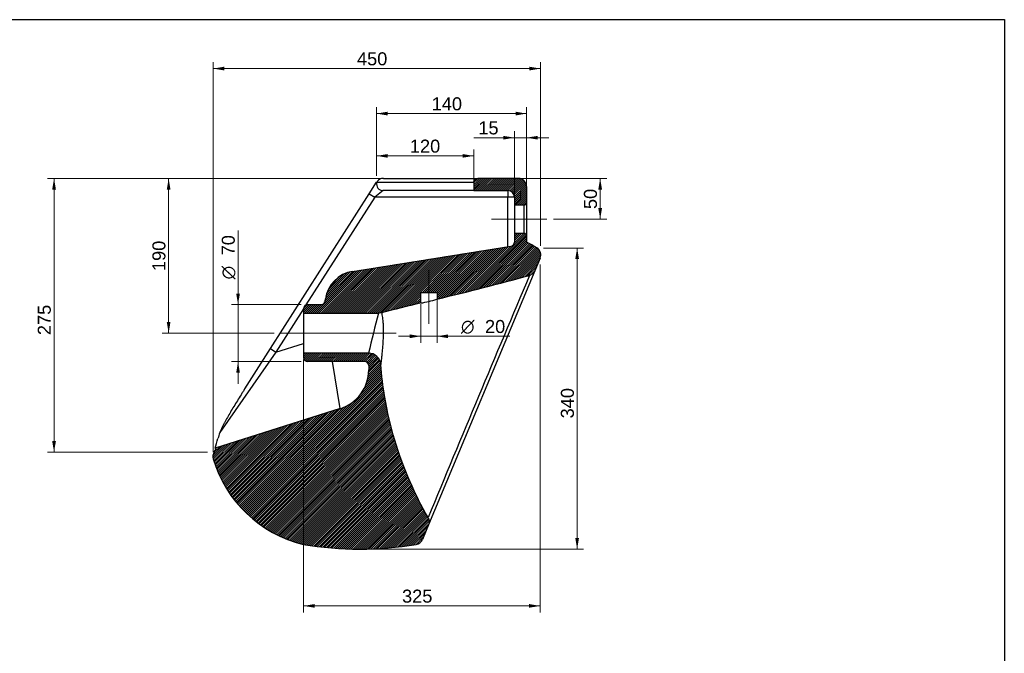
# Model space of a CAD drawing. Header units: millimetres. Extents: x 87 to 2279, y 58 to 1623.
# Tile 4 of 4: x 1065 to 2275, y 844 to 1623. Entities that reach past the tile are written whole.
import ezdxf
from ezdxf.enums import TextEntityAlignment as Align
from ezdxf.lldxf.tags import DXFTag

# ---------------------------------------------------------------- set-up
doc = ezdxf.new("R2010")
doc.units = ezdxf.units.MM
for name, color, linetype in [('1', 7, 'Continuous'), ('Default', 7, 'Continuous'), ('PLANET_45', 7, 'Continuous')]:
    doc.layers.add(name, color=color, linetype=linetype)
doc.styles.add('SEACAD_arial_ttf', font='arial.ttf')
doc.styles.add('SEACAD_semeca1_ttf', font='semeca1.ttf')
tags = doc.linetypes.add('CENTER2', pattern=[28.575, 19.05, -3.175, 3.175, -3.175]).pattern_tags.tags
tags[10:11] = [DXFTag(74, 4), DXFTag(75, 0), DXFTag(340, '0'), DXFTag(46, 0.0), DXFTag(50, 0.0), DXFTag(44, 0.0), DXFTag(45, 0.0)]
tags[8:9] = [DXFTag(74, 4), DXFTag(75, 0), DXFTag(340, '0'), DXFTag(46, 0.0), DXFTag(50, 0.0), DXFTag(44, 0.0), DXFTag(45, 0.0)]
tags[6:7] = [DXFTag(74, 4), DXFTag(75, 0), DXFTag(340, '0'), DXFTag(46, 0.0), DXFTag(50, 0.0), DXFTag(44, 0.0), DXFTag(45, 0.0)]
tags[4:5] = [DXFTag(74, 4), DXFTag(75, 0), DXFTag(340, '0'), DXFTag(46, 0.0), DXFTag(50, 0.0), DXFTag(44, 0.0), DXFTag(45, 0.0)]

# ---------------------------------------------------------------- blocks, each defined once
blk = doc.blocks.new('SEANNOT_GROUP')
at = {"layer": 'Default', "color": 136, "linetype": 'CENTER2', "lineweight": 9}
blk.add_line((1527.9, 1237.7), (1386, 1237.7), dxfattribs=at)
blk = doc.blocks.new('SEANNOT_GROUP1')
at = {"layer": 'Default', "color": 136, "linetype": 'CENTER2', "lineweight": 9}
blk.add_line((1568, 1315.7), (1568, 1249.1), dxfattribs=at)
blk = doc.blocks.new('SEANNOT_GROUP2')
at = {"layer": 'Default', "color": 136, "linetype": 'CENTER2', "lineweight": 9}
blk.add_line((1713, 1377.7), (1645, 1377.7), dxfattribs=at)
blk = doc.blocks.new('GDimGGroup')
at = {"layer": 'Default', "linetype": 'Continuous', "lineweight": 9}
for points in [[(1780.7, 1414.1), (1778.4, 1427.7), (1776.1, 1414.1)], [(1780.7, 1391.3), (1776.1, 1391.3), (1778.4, 1377.7)]]:
    blk.add_hatch(color=136, dxfattribs=at).paths.add_polyline_path(points)
at = {"layer": 'Default', "color": 136, "linetype": 'Continuous', "lineweight": 9}
for p, q in [((1661, 1427.7), (1786.4, 1427.7)), ((1778.4, 1427.7), (1778.4, 1377.7)), ((1721, 1377.7), (1786.4, 1377.7))]:
    blk.add_line(p, q, dxfattribs=at)
at = {"layer": 'Default', "color": 136, "linetype": 'Continuous', "lineweight": 9, "style": 'SEACAD_arial_ttf'}
blk.add_text('50', height=16, rotation=90, dxfattribs=at).set_placement((1758.4, 1390.1), align=Align.TOP_LEFT)
blk = doc.blocks.new('GDimGGroup1')
at = {"layer": 'Default', "linetype": 'Continuous', "lineweight": 9}
for points in [[(1752.4, 1328.6), (1750.1, 1342.2), (1747.8, 1328.6)], [(1752.4, 985.9), (1747.8, 985.9), (1750.1, 972.3)]]:
    blk.add_hatch(color=136, dxfattribs=at).paths.add_polyline_path(points)
at = {"layer": 'Default', "color": 136, "linetype": 'Continuous', "lineweight": 9}
for p, q in [((1708.6, 1342.2), (1758.1, 1342.2)), ((1750.1, 1342.2), (1750.1, 972.3)), ((1491, 972.3), (1758.1, 972.3))]:
    blk.add_line(p, q, dxfattribs=at)
at = {"layer": 'Default', "color": 136, "linetype": 'Continuous', "lineweight": 9, "style": 'SEACAD_arial_ttf'}
blk.add_text('340', height=16, rotation=90, dxfattribs=at).set_placement((1730.1, 1132.9), align=Align.TOP_LEFT)
blk = doc.blocks.new('GDimGGroup2')
at = {"layer": 'Default', "linetype": 'Continuous', "lineweight": 9}
for points in [[(1517.3, 1509.7), (1503.7, 1507.4), (1517.3, 1505.1)], [(1674.4, 1509.7), (1674.4, 1505.1), (1688, 1507.4)]]:
    blk.add_hatch(color=136, dxfattribs=at).paths.add_polyline_path(points)
at = {"layer": 'Default', "color": 136, "linetype": 'Continuous', "lineweight": 9}
for p, q in [((1503.7, 1431), (1503.7, 1515.4)), ((1688, 1415.9), (1688, 1515.4)), ((1503.7, 1507.4), (1688, 1507.4))]:
    blk.add_line(p, q, dxfattribs=at)
at = {"layer": 'Default', "color": 136, "linetype": 'Continuous', "lineweight": 9, "style": 'SEACAD_arial_ttf'}
blk.add_text('140', height=16, dxfattribs=at).set_placement((1571.4, 1527.4), align=Align.TOP_LEFT)
blk = doc.blocks.new('GDimGGroup3')
at = {"layer": 'Default', "linetype": 'Continuous', "lineweight": 9}
for points in [[(1246, 1414.1), (1250.5, 1414.1), (1248.3, 1427.7)], [(1246, 1251.3), (1248.3, 1237.7), (1250.5, 1251.3)]]:
    blk.add_hatch(color=136, dxfattribs=at).paths.add_polyline_path(points)
at = {"layer": 'Default', "color": 136, "linetype": 'Continuous', "lineweight": 9}
for p, q in [((1504.1, 1427.7), (1240.3, 1427.7)), ((1248.3, 1237.7), (1248.3, 1427.7)), ((1378, 1237.7), (1240.3, 1237.7))]:
    blk.add_line(p, q, dxfattribs=at)
at = {"layer": 'Default', "color": 136, "linetype": 'Continuous', "lineweight": 9, "style": 'SEACAD_arial_ttf'}
blk.add_text('190', height=16, rotation=90, dxfattribs=at).set_placement((1228.3, 1313.9), align=Align.TOP_LEFT)
blk = doc.blocks.new('GDimGGroup4')
at = {"layer": 'Default', "linetype": 'Continuous', "lineweight": 9}
for points in [[(1544.4, 1231.5), (1558, 1233.8), (1544.4, 1236.1)], [(1591.6, 1231.5), (1591.6, 1236.1), (1578, 1233.8)]]:
    blk.add_hatch(color=136, dxfattribs=at).paths.add_polyline_path(points)
at = {"layer": 'Default', "color": 136, "linetype": 'Continuous', "lineweight": 9}
for p, q in [((1558, 1273.2), (1558, 1225.8)), ((1578, 1279.7), (1578, 1225.8)), ((1530.8, 1233.8), (1667.5, 1233.8))]:
    blk.add_line(p, q, dxfattribs=at)
for s, style, p in [('O', 'SEACAD_semeca1_ttf', (1607.4, 1253.8)), ('20', 'SEACAD_arial_ttf', (1636.9, 1253.8))]:
    blk.add_text(s, height=16, dxfattribs=dict(at, style=style)).set_placement(p, align=Align.TOP_LEFT)
blk = doc.blocks.new('GDimGGroup5')
at = {"layer": 'Default', "linetype": 'Continuous', "lineweight": 9}
for points in [[(1316.6, 1565), (1303, 1562.7), (1316.6, 1560.4)], [(1691.3, 1565), (1691.3, 1560.4), (1704.9, 1562.7)]]:
    blk.add_hatch(color=136, dxfattribs=at).paths.add_polyline_path(points)
at = {"layer": 'Default', "color": 136, "linetype": 'Continuous', "lineweight": 9}
for p, q in [((1303, 1091.2), (1303, 1570.7)), ((1303, 1562.7), (1704.9, 1562.7)), ((1704.9, 1344.8), (1704.9, 1570.7))]:
    blk.add_line(p, q, dxfattribs=at)
at = {"layer": 'Default', "color": 136, "linetype": 'Continuous', "lineweight": 9, "style": 'SEACAD_arial_ttf'}
blk.add_text('450', height=16, dxfattribs=at).set_placement((1479.6, 1582.7), align=Align.TOP_LEFT)
blk = doc.blocks.new('GDimGGroup8')
at = {"layer": 'Default', "linetype": 'Continuous', "lineweight": 9}
for points in [[(1659.4, 1480), (1659.4, 1475.5), (1673, 1477.8)], [(1701.6, 1480), (1688, 1477.8), (1701.6, 1475.5)]]:
    blk.add_hatch(color=136, dxfattribs=at).paths.add_polyline_path(points)
at = {"layer": 'Default', "color": 136, "linetype": 'Continuous', "lineweight": 9}
for p, q in [((1715.2, 1477.8), (1623.1, 1477.8)), ((1673, 1403.2), (1673, 1485.8)), ((1688, 1406.2), (1688, 1485.8))]:
    blk.add_line(p, q, dxfattribs=at)
at = {"layer": 'Default', "color": 136, "linetype": 'Continuous', "lineweight": 9, "style": 'SEACAD_arial_ttf'}
blk.add_text('15', height=16, dxfattribs=at).set_placement((1628.7, 1497.8), align=Align.TOP_LEFT)
blk = doc.blocks.new('GDimGGroup13')
at = {"layer": 'Default', "linetype": 'Continuous', "lineweight": 9}
for points in [[(1105.2, 1414.1), (1109.8, 1414.1), (1107.5, 1427.7)], [(1105.2, 1105.1), (1107.5, 1091.5), (1109.8, 1105.1)]]:
    blk.add_hatch(color=136, dxfattribs=at).paths.add_polyline_path(points)
at = {"layer": 'Default', "color": 136, "linetype": 'Continuous', "lineweight": 9}
for p, q in [((1562.1, 1427.7), (1099.5, 1427.7)), ((1107.5, 1427.7), (1107.5, 1091.5)), ((1296.1, 1091.5), (1099.5, 1091.5))]:
    blk.add_line(p, q, dxfattribs=at)
at = {"layer": 'Default', "color": 136, "linetype": 'Continuous', "lineweight": 9, "style": 'SEACAD_arial_ttf'}
blk.add_text('275', height=16, rotation=90, dxfattribs=at).set_placement((1087.5, 1235.2), align=Align.TOP_LEFT)
blk = doc.blocks.new('GDimGGroup23')
at = {"layer": 'Default', "linetype": 'Continuous', "lineweight": 9}
for points in [[(1517.3, 1457.7), (1503.7, 1455.4), (1517.3, 1453.2)], [(1609.4, 1457.7), (1609.4, 1453.2), (1623, 1455.4)]]:
    blk.add_hatch(color=136, dxfattribs=at).paths.add_polyline_path(points)
at = {"layer": 'Default', "color": 136, "linetype": 'Continuous', "lineweight": 9}
for p, q in [((1503.7, 1431), (1503.7, 1463.4)), ((1503.7, 1455.4), (1623, 1455.4)), ((1623, 1425.7), (1623, 1463.4))]:
    blk.add_line(p, q, dxfattribs=at)
at = {"layer": 'Default', "color": 136, "linetype": 'Continuous', "lineweight": 9, "style": 'SEACAD_arial_ttf'}
blk.add_text('120', height=16, dxfattribs=at).set_placement((1544.6, 1475.4), align=Align.TOP_LEFT)
blk = doc.blocks.new('GDimGGroup24')
at = {"layer": 'Default', "linetype": 'Continuous', "lineweight": 9}
for points in [[(1331.3, 1286.3), (1333.5, 1272.7), (1335.8, 1286.3)], [(1331.3, 1189.1), (1335.8, 1189.1), (1333.5, 1202.7)]]:
    blk.add_hatch(color=136, dxfattribs=at).paths.add_polyline_path(points)
at = {"layer": 'Default', "color": 136, "linetype": 'Continuous', "lineweight": 9}
for p, q in [((1333.5, 1363.8), (1333.5, 1175.5)), ((1411, 1272.7), (1325.5, 1272.7)), ((1411, 1202.7), (1325.5, 1202.7))]:
    blk.add_line(p, q, dxfattribs=at)
for s, style, p in [('70', 'SEACAD_arial_ttf', (1313.5, 1333.2)), ('O', 'SEACAD_semeca1_ttf', (1313.5, 1303.7))]:
    blk.add_text(s, height=16, rotation=90, dxfattribs=dict(at, style=style)).set_placement(p, align=Align.TOP_LEFT)
blk = doc.blocks.new('GDimGGroup27')
at = {"layer": 'Default', "linetype": 'Continuous', "lineweight": 9}
for points in [[(1427.6, 900.3), (1427.6, 904.8), (1414, 902.5)], [(1691.1, 900.3), (1704.7, 902.5), (1691.1, 904.8)]]:
    blk.add_hatch(color=136, dxfattribs=at).paths.add_polyline_path(points)
at = {"layer": 'Default', "color": 136, "linetype": 'Continuous', "lineweight": 9}
for p, q in [((1704.7, 1321.8), (1704.7, 894.5)), ((1414, 1205.1), (1414, 894.5)), ((1414, 902.5), (1704.7, 902.5))]:
    blk.add_line(p, q, dxfattribs=at)
at = {"layer": 'Default', "color": 136, "linetype": 'Continuous', "lineweight": 9, "style": 'SEACAD_arial_ttf'}
blk.add_text('325', height=16, dxfattribs=at).set_placement((1535, 922.5), align=Align.TOP_LEFT)

msp = doc.modelspace()

# ---------------------------------------------------------------- hatches: boundary and pattern name
at = {"layer": 'PLANET_45', "linetype": 'Continuous'}
h = msp.add_hatch(dxfattribs=at)
h.set_pattern_fill('ANSI31', scale=0.551181, angle=9.362e-06, style=0, pattern_type=2)
edge = h.paths.add_edge_path()
edge.add_line((1673, 1395.2), (1685, 1395.2))
edge.add_arc((1685, 1398.2), 3, 270, 360)
edge.add_line((1688, 1398.2), (1688, 1417.7))
edge.add_arc((1678, 1417.7), 10, 0, 90)
edge.add_line((1678, 1427.7), (1628.1, 1427.7))
edge.add_spline(control_points=[(1628.1, 1427.7), (1627.8, 1427.7), (1627.4, 1427.6), (1626.8, 1427.5), (1626.5, 1427.4), (1625.8, 1427.2), (1625.6, 1427), (1625, 1426.6), (1624.7, 1426.4), (1624.3, 1426), (1624.1, 1425.7), (1623.7, 1425.2), (1623.5, 1424.9), (1623.3, 1424.3), (1623.2, 1424), (1623, 1423.3), (1623, 1423), (1623, 1422.7)], knot_values=[0, 0, 0, 0, 0.125, 0.125, 0.25, 0.25, 0.375, 0.375, 0.5, 0.5, 0.625, 0.625, 0.75, 0.75, 0.875, 0.875, 1, 1, 1, 1], degree=3, periodic=0)
edge.add_line((1623, 1422.7), (1623, 1412.7))
edge.add_line((1623, 1412.7), (1665, 1412.7))
edge.add_arc((1665, 1404.7), 8, 0, 90, ccw=False)
edge.add_line((1673, 1404.7), (1673, 1395.2))
h = msp.add_hatch(dxfattribs=at)
h.set_pattern_fill('ANSI31', scale=0.551181, angle=9.362e-06, style=0, pattern_type=2)
edge = h.paths.add_edge_path()
edge.add_arc((1483, 983), 420, 58.7847, 60.7845)
edge.add_line((1688, 1349.6), (1688, 1357.2))
edge.add_arc((1685, 1357.2), 3, 0, 90)
edge.add_line((1685, 1360.2), (1673, 1360.2))
edge.add_line((1673, 1360.2), (1673, 1349.3))
edge.add_arc((1668, 1349.3), 5, 279.0159, 360, ccw=False)
edge.add_line((1668.7, 1344.3), (1474.2, 1313.5))
edge.add_arc((1480.5, 1274), 40, 99.0159, 171.924)
edge.add_line((1440.9, 1279.6), (1440.5, 1277))
edge.add_arc((1435.6, 1277.7), 5, 270, 351.924, ccw=False)
edge.add_line((1435.6, 1272.7), (1419, 1272.7))
edge.add_arc((1419, 1267.7), 5, 90, 180)
edge.add_line((1414, 1267.7), (1414, 1262.2))
edge.add_line((1414, 1262.2), (1506, 1262.2))
edge.add_spline(control_points=[(1506, 1262.2), (1507.3, 1262.2), (1508.6, 1262.4), (1509.8, 1262.7)], knot_values=[0, 0, 0, 0, 1, 1, 1, 1], degree=3, periodic=0)
edge.add_line((1509.8, 1262.7), (1558, 1274.7))
edge.add_line((1558, 1274.7), (1558, 1287.7))
edge.add_line((1558, 1287.7), (1578, 1287.7))
edge.add_line((1578, 1287.7), (1578, 1279.5))
edge.add_arc((874.1, 4262.8), 3065.2, 283.2746, 285.4698)
edge.add_spline(control_points=[(1691.7, 1308.7), (1692.4, 1308.9), (1693.1, 1309.2), (1694.5, 1309.9), (1695.1, 1310.3), (1696.2, 1311.3), (1696.7, 1311.9), (1697.6, 1313.1), (1697.9, 1313.7), (1698.2, 1314.4)], knot_values=[0, 0, 0, 0, 0.25, 0.25, 0.5, 0.5, 0.75, 0.75, 1, 1, 1, 1], degree=3, periodic=0)
edge.add_line((1698.2, 1314.4), (1704.7, 1329.8))
edge.add_arc((1695.4, 1333.7), 10, 337.2998, 418.7847)
h = msp.add_hatch(dxfattribs=at)
h.set_pattern_fill('ANSI31', scale=0.551181, angle=9.362e-06, style=0, pattern_type=2)
edge = h.paths.add_edge_path()
edge.add_line((1414, 1213.1), (1414, 1207.7))
edge.add_arc((1419, 1207.7), 5, 180, 270)
edge.add_line((1419, 1202.7), (1489, 1202.7))
edge.add_arc((1489, 1197.7), 5, 0, 90, ccw=False)
edge.add_line((1494, 1197.7), (1494, 1192.5))
edge.add_arc((1444, 1192.5), 50, 287.5154, 360, ccw=False)
edge.add_line((1459.1, 1144.9), (1305.5, 1096.4))
edge.add_line((1305.5, 1096.4), (1306.8, 1095.6))
edge.add_line((1306.8, 1095.6), (1304.1, 1091.5))
edge.add_arc((1312.6, 1086.1), 10, 147.4739, 196.5901)
edge.add_arc((1449.9, 1127), 153.3, 196.5901, 256.2396)
edge.add_arc((1483, 1392.3), 420, 260.4704, 279.5296)
edge.add_arc((1550.8, 988), 10, 279.5296, 337.2998)
edge.add_line((1560.1, 984.1), (1567.6, 1002.1))
edge.add_spline(control_points=[(1567.6, 1002.1), (1567.9, 1002.9), (1568.1, 1003.6), (1568.3, 1004.7), (1568.3, 1005.1), (1568.4, 1005.9), (1568.4, 1006.3), (1568.3, 1007), (1568.3, 1007.4), (1568.1, 1008.1), (1568.1, 1008.5), (1567.7, 1009.6), (1567.4, 1010.3), (1567, 1011)], knot_values=[0, 0, 0, 0, 0.25, 0.25, 0.375, 0.375, 0.5, 0.5, 0.625, 0.625, 0.75, 0.75, 1, 1, 1, 1], degree=3, periodic=0)
edge.add_spline(control_points=[(1567, 1011), (1558.8, 1025.3), (1551.4, 1040), (1537.6, 1071.7), (1531.3, 1088.8), (1521, 1123.5), (1516.8, 1141.2), (1511.5, 1172.4), (1509.9, 1185.8), (1508.8, 1199.3)], knot_values=[0.022626, 0.022626, 0.022626, 0.022626, 0.25, 0.25, 0.5, 0.5, 0.75, 0.75, 0.936283, 0.936283, 0.936283, 0.936283], degree=3, periodic=0)
edge.add_arc((1493.9, 1198.1), 15, 4.4658, 90)
edge.add_line((1493.9, 1213.1), (1414, 1213.1))

# ---------------------------------------------------------------- linework, layer by layer
at = {"layer": '1', "color": 7, "linetype": 'Continuous'}
for p, q in [((86.9, 1622.8), (2274.9, 1622.8)), ((2274.9, 1622.8), (2274.9, 58.3))]:
    msp.add_line(p, q, dxfattribs=at)
at = {"layer": 'PLANET_45', "color": 7, "linetype": 'Continuous'}
for p, q in [((1512.1, 1427.7), (1628.1, 1427.7)), ((1678, 1427.7), (1628.1, 1427.7)), ((1494.7, 1409), (1503.7, 1423)), ((1503.9, 1422.7), (1504.4, 1424)), ((1623, 1422.7), (1503.9, 1422.7)), ((1623, 1422.7), (1623, 1412.7)), ((1688, 1417.7), (1688, 1398.2)), ((1373.3, 1218.6), (1494.7, 1409)), ((1501.5, 1404.7), (1417, 1272.3)), ((1494.7, 1409), (1501.5, 1404.7)), ((1511.7, 1412.7), (1501.5, 1404.7)), ((1665, 1404.7), (1501.5, 1404.7)), ((1623, 1412.7), (1511.7, 1412.7)), ((1623, 1412.7), (1665, 1412.7)), ((1665, 1412.7), (1665, 1404.7)), ((1665, 1343.7), (1665, 1404.7)), ((1673, 1404.7), (1665, 1404.7)), ((1673, 1404.7), (1673, 1395.2)), ((1673, 1395.2), (1673, 1360.2)), ((1673, 1395.2), (1685, 1395.2)), ((1685, 1360.2), (1685, 1395.2)), ((1688, 1398.2), (1688, 1357.2)), ((1685, 1360.2), (1673, 1360.2)), ((1673, 1360.2), (1673, 1349.3)), ((1688, 1357.2), (1688, 1349.6)), ((1474.2, 1313.5), (1668.7, 1344.3)), ((1704.7, 1329.8), (1698.2, 1314.4)), ((1698.2, 1314.4), (1567.6, 1002.1)), ((1558, 1287.7), (1578, 1287.7)), ((1558, 1274.7), (1558, 1287.7)), ((1578, 1287.7), (1578, 1279.5)), ((1419, 1272.7), (1435.6, 1272.7)), ((1440.5, 1277), (1440.9, 1279.6)), ((1414, 1267.5), (1380.1, 1214.3)), ((1414, 1267.7), (1414, 1262.2)), ((1414, 1262.2), (1414, 1213.1)), ((1414, 1262.2), (1506, 1262.2)), ((1509.8, 1262.7), (1506, 1262.2)), ((1380.1, 1214.3), (1414, 1225)), ((1380.1, 1214.3), (1311.1, 1115.5)), ((1341.8, 1169.2), (1373.3, 1218.6)), ((1373.3, 1218.6), (1380.1, 1214.3)), ((1414, 1213.1), (1414, 1207.7)), ((1493.9, 1213.1), (1414, 1213.1)), ((1489, 1202.7), (1419, 1202.7)), ((1459.1, 1144.9), (1449.4, 1202.7)), ((1494, 1197.7), (1494, 1192.5)), ((1341.7, 1168.9), (1341.6, 1168.9)), ((1459.1, 1144.9), (1305.5, 1096.4)), ((1304.1, 1091.5), (1306.8, 1095.6)), ((1306.8, 1095.6), (1305.5, 1096.4)), ((1305.5, 1096.4), (1305.5, 1096.4)), ((1567.6, 1002.1), (1560.1, 984.1))]:
    msp.add_line(p, q, dxfattribs=at)
for centre, radius, start, end in [((1512.1, 1417.7), 10, 90, 140.5517), ((1678, 1417.7), 10, 0, 90), ((1511.7, 1420.7), 8, 165.5225, 270), ((1665, 1404.7), 8, 0, 90), ((1685, 1398.2), 3, 270, 360), ((1685, 1357.2), 3, 0, 90), ((1668, 1349.3), 5, 279.0159, 360), ((1483, 983), 420, 58.7847, 60.7845), ((1695.4, 1333.7), 10, 337.2998, 58.7847), ((1480.5, 1274), 40, 99.0159, 171.924), ((40947.2, -15305.2), 42626.5, 157.06081, 157.49461), ((874.1, 4262.8), 3065.2, 283.2746, 285.4698), ((1419, 1267.7), 5, 90, 180), ((1435.6, 1277.7), 5, 270, 351.924), ((2133.8, -1131.9), 2474.5, 103.4557, 104.6038), ((1547.3, 1362.8), 88.7, 276.8646, 290.1774), ((2782.7, 920.9), 1321.5, 165.0346, 167.2255), ((1493.9, 1198.1), 15, 4.4658, 90), ((1419, 1207.7), 5, 180, 270), ((1489, 1197.7), 5, 0, 90), ((1444, 1192.5), 50, 287.5154, 360), ((1381.9, 1088.7), 75.6, 159.2285, 165.2041), ((973.5, 1194.1), 346.1, 343.6127, 345.6005), ((1312.6, 1086.1), 10, 147.4739, 196.5901), ((1449.9, 1127), 153.3, 196.5901, 256.2396), ((1550.8, 988), 10, 279.5296, 337.2998), ((1483, 1392.3), 420, 260.4704, 279.5296)]:
    msp.add_arc(centre, radius, start, end, dxfattribs=at)
for points, knots in [([(1623, 1422.7), (1623, 1423), (1623, 1423.3), (1623.2, 1424), (1623.3, 1424.3), (1623.5, 1424.9), (1623.7, 1425.2), (1624.1, 1425.7), (1624.3, 1426), (1624.7, 1426.4), (1625, 1426.6), (1625.6, 1427), (1625.8, 1427.2), (1626.5, 1427.4), (1626.8, 1427.5), (1627.4, 1427.6), (1627.8, 1427.7), (1628.1, 1427.7)], [0, 0, 0, 0, 0.125, 0.125, 0.25, 0.25, 0.375, 0.375, 0.5, 0.5, 0.625, 0.625, 0.75, 0.75, 0.875, 0.875, 1, 1, 1, 1]), ([(1698.2, 1314.4), (1697.9, 1313.7), (1697.6, 1313.1), (1696.7, 1311.9), (1696.2, 1311.3), (1695.1, 1310.3), (1694.5, 1309.9), (1693.1, 1309.2), (1692.4, 1308.9), (1691.7, 1308.7)], [0, 0, 0, 0, 0.25, 0.25, 0.5, 0.5, 0.75, 0.75, 1, 1, 1, 1]), ([(1509.8, 1262.7), (1509.8, 1262.7), (1509.9, 1262.5), (1510.1, 1261.6), (1510.2, 1260.9), (1510.5, 1259.2), (1510.6, 1258.2), (1511, 1255.8), (1511.2, 1254.4), (1511.4, 1251.5), (1511.6, 1249.8), (1511.8, 1246.4), (1511.8, 1244.6), (1511.9, 1240.8), (1511.9, 1238.8), (1511.8, 1234.8), (1511.7, 1232.8), (1511.6, 1228.6), (1511.4, 1226.6), (1511.2, 1222.6), (1511, 1220.6), (1510.7, 1216.8), (1510.5, 1214.9), (1510.2, 1211.5), (1510, 1209.9), (1509.7, 1207), (1509.6, 1205.7), (1509.3, 1203.4), (1509.2, 1202.5), (1509, 1200.9), (1508.9, 1200.3), (1508.8, 1199.5), (1508.8, 1199.3), (1508.8, 1199.3)], [0, 0, 0, 0, 0.0625, 0.0625, 0.125, 0.125, 0.1875, 0.1875, 0.25, 0.25, 0.3125, 0.3125, 0.375, 0.375, 0.4375, 0.4375, 0.5, 0.5, 0.5625, 0.5625, 0.625, 0.625, 0.6875, 0.6875, 0.75, 0.75, 0.8125, 0.8125, 0.875, 0.875, 0.9375, 0.9375, 1, 1, 1, 1]), ([(1567, 1011), (1558.8, 1025.3), (1551.4, 1040), (1537.6, 1071.7), (1531.3, 1088.8), (1521, 1123.5), (1516.8, 1141.2), (1511.5, 1172.4), (1509.9, 1185.8), (1508.8, 1199.3)], [0, 0, 0, 0, 0.248862, 0.248862, 0.522487, 0.522487, 0.796113, 0.796113, 1, 1, 1, 1]), ([(1341.8, 1169.2), (1341.4, 1168.6), (1341, 1168), (1340.3, 1166.7), (1339.9, 1166.1), (1338.7, 1164.3), (1337.9, 1163.1), (1335.7, 1159.4), (1334.2, 1157), (1331.2, 1152.3), (1329.8, 1149.9), (1326.9, 1145.3), (1325.6, 1143), (1322.9, 1138.5), (1321.6, 1136.3), (1319.2, 1131.9), (1318, 1129.7), (1316.3, 1126.6), (1315.7, 1125.5), (1314.7, 1123.5), (1314.2, 1122.5), (1313.2, 1120.4), (1312.8, 1119.4), (1311.9, 1117.4), (1311.5, 1116.5), (1311.1, 1115.5)], [0, 0, 0, 0, 0.03125, 0.03125, 0.0625, 0.0625, 0.125, 0.125, 0.25, 0.25, 0.375, 0.375, 0.5, 0.5, 0.625, 0.625, 0.75, 0.75, 0.8125, 0.8125, 0.875, 0.875, 0.9375, 0.9375, 1, 1, 1, 1]), ([(1567, 1011), (1567.4, 1010.3), (1567.7, 1009.6), (1568.1, 1008.5), (1568.1, 1008.1), (1568.3, 1007.4), (1568.3, 1007), (1568.4, 1006.3), (1568.4, 1005.9), (1568.3, 1005.1), (1568.3, 1004.7), (1568.1, 1003.6), (1567.9, 1002.9), (1567.6, 1002.1)], [0, 0, 0, 0, 0.25, 0.25, 0.375, 0.375, 0.5, 0.5, 0.625, 0.625, 0.75, 0.75, 1, 1, 1, 1])]:
    msp.add_open_spline(points, degree=3, knots=knots, dxfattribs=at)

# ---------------------------------------------------------------- block references
at = {"layer": 'Default'}
for name in ['GDimGGroup5', 'GDimGGroup2', 'GDimGGroup8', 'GDimGGroup23', 'GDimGGroup13', 'GDimGGroup3', 'GDimGGroup', 'SEANNOT_GROUP2', 'GDimGGroup24', 'GDimGGroup1', 'GDimGGroup27', 'SEANNOT_GROUP1', 'GDimGGroup4', 'SEANNOT_GROUP']:
    msp.add_blockref(name, (0, 0), dxfattribs=at)

doc.saveas('drawing.dxf')
